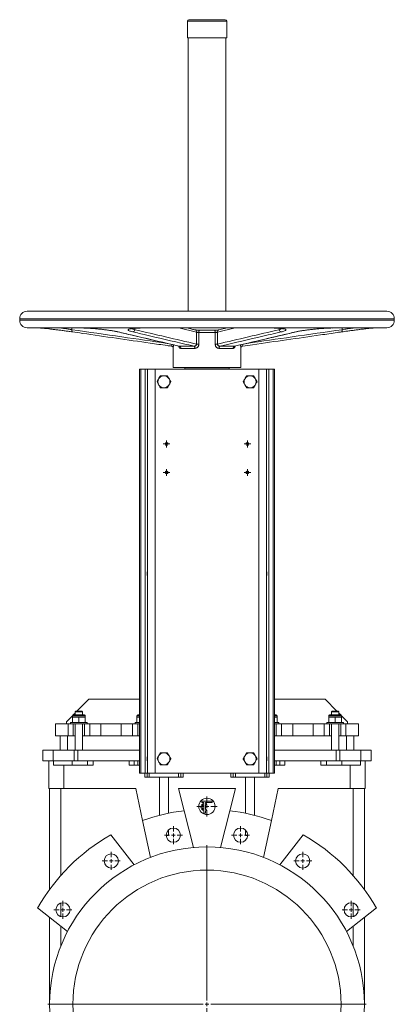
# Model space of a CAD drawing. Header units: millimetres. Extents: x -947 to 584, y -123 to 2117.
# Tile 3 of 4: x -945 to -445, y 803 to 2117. Entities that reach past the tile are written whole.
import ezdxf

# ---------------------------------------------------------------- set-up
doc = ezdxf.new("R2010")
doc.units = ezdxf.units.MM

# ---------------------------------------------------------------- blocks, each defined once
blk = doc.blocks.new('SW_CENTERMARKSYMBOL_0')
at = {"color": 0, "linetype": 'Continuous', "lineweight": 0}
for p, q in [((0, 5), (0, 212.5)), ((-5, 0), (-212.5, 0)), ((0, 0), (-2.5, 0)), ((0, 0), (0, 2.5)), ((0, 0), (0, -2.5)), ((0, 0), (2.5, 0)), ((5, 0), (212.5, 0)), ((0, -5), (0, -212.5))]:
    blk.add_line(p, q, dxfattribs=at)
blk = doc.blocks.new('SW_CENTERMARKSYMBOL_1')
at = {"color": 0, "linetype": 'Continuous', "lineweight": 0}
for p, q in [((-5, 0), (-12, 0)), ((0, 0), (-2.5, 0)), ((0, 5), (0, 12)), ((0, 0), (0, 2.5)), ((0, 0), (0, -2.5)), ((0, 0), (2.5, 0)), ((5, 0), (12, 0)), ((0, -5), (0, -12))]:
    blk.add_line(p, q, dxfattribs=at)
blk = doc.blocks.new('SW_CENTERMARKSYMBOL_2')
at = {"color": 0, "linetype": 'Continuous', "lineweight": 0}
for p, q in [((-5, 0), (-12, 0)), ((0, 0), (-2.5, 0)), ((0, 5), (0, 12)), ((0, 0), (0, 2.5)), ((0, 0), (0, -2.5)), ((0, 0), (2.5, 0)), ((5, 0), (12, 0)), ((0, -5), (0, -12))]:
    blk.add_line(p, q, dxfattribs=at)
blk = doc.blocks.new('SW_CENTERMARKSYMBOL_3')
at = {"color": 0, "linetype": 'Continuous', "lineweight": 0}
for p, q in [((-5, 0), (-12, 0)), ((0, 0), (-2.5, 0)), ((0, 5), (0, 12)), ((0, 0), (0, 2.5)), ((0, 0), (0, -2.5)), ((0, 0), (2.5, 0)), ((5, 0), (12, 0)), ((0, -5), (0, -12))]:
    blk.add_line(p, q, dxfattribs=at)
blk = doc.blocks.new('SW_CENTERMARKSYMBOL_4')
at = {"color": 0, "linetype": 'Continuous', "lineweight": 0}
for p, q in [((-5, 0), (-12, 0)), ((0, 0), (-2.5, 0)), ((0, 5), (0, 12)), ((0, 0), (0, 2.5)), ((0, 0), (0, -2.5)), ((0, 0), (2.5, 0)), ((5, 0), (12, 0)), ((0, -5), (0, -12))]:
    blk.add_line(p, q, dxfattribs=at)
blk = doc.blocks.new('SW_CENTERMARKSYMBOL_5')
at = {"color": 0, "linetype": 'Continuous', "lineweight": 0}
for p, q in [((-5, 0), (-12, 0)), ((0, 0), (-2.5, 0)), ((0, 5), (0, 12)), ((0, 0), (0, 2.5)), ((0, 0), (0, -2.5)), ((0, 0), (2.5, 0)), ((5, 0), (12, 0)), ((0, -5), (0, -12))]:
    blk.add_line(p, q, dxfattribs=at)
blk = doc.blocks.new('SW_CENTERMARKSYMBOL_6')
at = {"color": 0, "linetype": 'Continuous', "lineweight": 0}
for p, q in [((-5, 0), (-12, 0)), ((0, 0), (-2.5, 0)), ((0, 5), (0, 12)), ((0, 0), (0, 2.5)), ((0, 0), (0, -2.5)), ((0, 0), (2.5, 0)), ((5, 0), (12, 0)), ((0, -5), (0, -12))]:
    blk.add_line(p, q, dxfattribs=at)
blk = doc.blocks.new('SW_CENTERMARKSYMBOL_11')
at = {"color": 0, "linetype": 'Continuous', "lineweight": 0}
for p, q in [((0, 5), (0, 13.4)), ((-5, 0), (-13.4, 0)), ((0, 0), (-2.5, 0)), ((0, 0), (0, 2.5)), ((0, 0), (0, -2.5)), ((0, 0), (2.5, 0)), ((5, 0), (13.4, 0)), ((0, -5), (0, -13.4))]:
    blk.add_line(p, q, dxfattribs=at)
blk = doc.blocks.new('SW_CENTERMARKSYMBOL_12')
at = {"color": 0, "linetype": 'Continuous', "lineweight": 0}
for p, q in [((-2.5, 0), (-4.5, 0)), ((0, 0), (-2.5, 0)), ((0, 2.5), (0, 4.5)), ((0, 0), (0, 2.5)), ((0, 0), (0, -2.5)), ((0, 0), (2.5, 0)), ((2.5, 0), (4.5, 0)), ((0, -2.5), (0, -4.5))]:
    blk.add_line(p, q, dxfattribs=at)
blk = doc.blocks.new('SW_CENTERMARKSYMBOL_13')
at = {"color": 0, "linetype": 'Continuous', "lineweight": 0}
for p, q in [((-2.5, 0), (-4.5, 0)), ((0, 0), (-2.5, 0)), ((0, 2.5), (0, 4.5)), ((0, 0), (0, 2.5)), ((0, 0), (0, -2.5)), ((0, 0), (2.5, 0)), ((2.5, 0), (4.5, 0)), ((0, -2.5), (0, -4.5))]:
    blk.add_line(p, q, dxfattribs=at)
blk = doc.blocks.new('SW_CENTERMARKSYMBOL_14')
at = {"color": 0, "linetype": 'Continuous', "lineweight": 0}
for p, q in [((-2.5, 0), (-4.5, 0)), ((0, 0), (-2.5, 0)), ((0, 2.5), (0, 4.5)), ((0, 0), (0, 2.5)), ((0, 0), (0, -2.5)), ((0, 0), (2.5, 0)), ((2.5, 0), (4.5, 0)), ((0, -2.5), (0, -4.5))]:
    blk.add_line(p, q, dxfattribs=at)
blk = doc.blocks.new('SW_CENTERMARKSYMBOL_15')
at = {"color": 0, "linetype": 'Continuous', "lineweight": 0}
for p, q in [((-2.5, 0), (-4.5, 0)), ((0, 0), (-2.5, 0)), ((0, 2.5), (0, 4.5)), ((0, 0), (0, 2.5)), ((0, 0), (0, -2.5)), ((0, 0), (2.5, 0)), ((2.5, 0), (4.5, 0)), ((0, -2.5), (0, -4.5))]:
    blk.add_line(p, q, dxfattribs=at)

msp = doc.modelspace()

# ---------------------------------------------------------------- linework, layer by layer
at = {"color": 7, "linetype": 'Continuous', "lineweight": 15}
for p, q in [((-721.2, 2114.8), (-721.2, 2092.8)), ((-719.2, 2116.8), (-695, 2116.8)), ((-695, 2116.8), (-670.7, 2116.8)), ((-668.7, 2092.8), (-668.7, 2114.8)), ((-721.2, 2092.8), (-695, 2092.8)), ((-720.2, 2092.8), (-720.2, 1727.8)), ((-695, 2092.8), (-668.7, 2092.8)), ((-669.7, 1727.8), (-669.7, 2092.8)), ((-935, 1727.8), (-455, 1727.8)), ((-945, 1717.8), (-945, 1715.8)), ((-445, 1715.8), (-445, 1717.8)), ((-935, 1705.8), (-455, 1705.8)), ((-919.8, 1705.8), (-918.4, 1705.6)), ((-918, 1705.6), (-865.1, 1705.6)), ((-865, 1705.6), (-864.6, 1705.6)), ((-779.8, 1705.6), (-610.2, 1705.6)), ((-779.6, 1705.6), (-610.4, 1705.6)), ((-720.2, 1705.6), (-720.2, 1705.2)), ((-709, 1684.1), (-709, 1700.1)), ((-705.9, 1699.5), (-705.9, 1684.1)), ((-684.1, 1699.5), (-705.9, 1699.5)), ((-684.8, 1702.5), (-705.1, 1702.5)), ((-684.1, 1684.1), (-684.1, 1699.5)), ((-681, 1700.1), (-681, 1684.1)), ((-668.1, 1705.6), (-679.2, 1703)), ((-669.7, 1705.2), (-669.7, 1705.6)), ((-524.9, 1705.6), (-472, 1705.6)), ((-471.6, 1705.6), (-470.2, 1705.8)), ((-731.8, 1681.3), (-712.2, 1681.3)), ((-705.9, 1684.1), (-709, 1684.1)), ((-684.1, 1684.1), (-681, 1684.1)), ((-677.7, 1681.3), (-658.1, 1681.3)), ((-740, 1679), (-740, 1652.8)), ((-711.3, 1678.4), (-729.8, 1678.4)), ((-660.1, 1678.4), (-678.7, 1678.4)), ((-650, 1652.8), (-650, 1679.1)), ((-650, 1679.1), (-650, 1678.9)), ((-785, 1650.8), (-785, 1111.8)), ((-785, 1650.8), (-783.1, 1650.8)), ((-783.1, 1650.8), (-783.1, 1111.8)), ((-783.1, 1650.8), (-777.6, 1650.8)), ((-777.6, 1650.8), (-777.6, 1111.8)), ((-777.6, 1650.8), (-774.3, 1650.8)), ((-774.3, 1650.8), (-774.3, 1111.8)), ((-774.3, 1650.8), (-764.3, 1650.8)), ((-764.3, 1650.8), (-764.3, 1111.8)), ((-764.3, 1650.8), (-625.6, 1650.8)), ((-740, 1652.8), (-650, 1652.8)), ((-724.7, 1652.2), (-724.7, 1650.8)), ((-724.7, 1652.2), (-695, 1652.2)), ((-717, 1652.8), (-717, 1652.2)), ((-695, 1652.2), (-665.2, 1652.2)), ((-673, 1652.2), (-673, 1652.8)), ((-665.2, 1650.8), (-665.2, 1652.2)), ((-625.6, 1650.8), (-625.6, 1111.8)), ((-625.6, 1650.8), (-615.7, 1650.8)), ((-615.7, 1650.8), (-615.7, 1111.8)), ((-615.7, 1650.8), (-612.3, 1650.8)), ((-612.3, 1650.8), (-612.3, 1111.8)), ((-612.3, 1650.8), (-606.9, 1650.8)), ((-606.9, 1650.8), (-606.9, 1111.8)), ((-606.9, 1650.8), (-605, 1650.8)), ((-605, 1650.8), (-605, 1111.8)), ((-759.1, 1638.4), (-759.7, 1637.3)), ((-759.7, 1630.4), (-759.1, 1629.3)), ((-751.8, 1641.8), (-753.1, 1641.8)), ((-745.2, 1637.3), (-745.9, 1638.4)), ((-745.9, 1629.3), (-745.2, 1630.4)), ((-644.1, 1638.4), (-644.7, 1637.3)), ((-644.7, 1630.4), (-644.1, 1629.3)), ((-636.8, 1641.8), (-638.1, 1641.8)), ((-630.2, 1637.3), (-630.9, 1638.4)), ((-630.9, 1629.3), (-630.2, 1630.4)), ((-753.1, 1625.8), (-751.8, 1625.8)), ((-638.1, 1625.8), (-636.8, 1625.8)), ((-852.5, 1210.3), (-868.5, 1194.3)), ((-852.5, 1210.3), (-785, 1210.3)), ((-605, 1210.3), (-537.5, 1210.3)), ((-521.5, 1194.3), (-537.5, 1210.3)), ((-874.5, 1188.3), (-882.5, 1180.3)), ((-874.5, 1188.3), (-874.5, 1186.3)), ((-874.5, 1186.3), (-874.5, 1179.3)), ((-874.5, 1186.3), (-870.2, 1186.3)), ((-871, 1191.8), (-873.5, 1189.3)), ((-873.5, 1189.3), (-866, 1189.3)), ((-870, 1194.3), (-871, 1193.3)), ((-871, 1193.3), (-871, 1189.3)), ((-866, 1193.3), (-871, 1193.3)), ((-870.2, 1186.3), (-866, 1186.3)), ((-870, 1194.3), (-866, 1194.3)), ((-866, 1194.3), (-862, 1194.3)), ((-861, 1193.3), (-866, 1193.3)), ((-866, 1189.3), (-858.5, 1189.3)), ((-866, 1186.3), (-866, 1179.3)), ((-866, 1186.3), (-861.7, 1186.3)), ((-861, 1193.3), (-862, 1194.3)), ((-861.7, 1186.3), (-857.5, 1186.3)), ((-861, 1189.3), (-861, 1193.3)), ((-857.5, 1186.3), (-857.5, 1188.3)), ((-857.5, 1186.3), (-857.5, 1179.3)), ((-788.5, 1188.3), (-788.5, 1186.3)), ((-788.5, 1186.3), (-788.5, 1179.3)), ((-788.5, 1186.3), (-785, 1186.3)), ((-787.5, 1189.3), (-785, 1189.3)), ((-605, 1189.3), (-602.5, 1189.3)), ((-601.5, 1186.3), (-605, 1186.3)), ((-601.5, 1186.3), (-601.5, 1188.3)), ((-601.5, 1186.3), (-601.5, 1179.3)), ((-532.5, 1188.3), (-532.5, 1186.3)), ((-532.5, 1186.3), (-532.5, 1179.3)), ((-528.2, 1186.3), (-532.5, 1186.3)), ((-531.5, 1189.3), (-524, 1189.3)), ((-528, 1194.3), (-529, 1193.3)), ((-529, 1193.3), (-529, 1189.3)), ((-524, 1193.3), (-529, 1193.3)), ((-524, 1186.3), (-528.2, 1186.3)), ((-528, 1194.3), (-524, 1194.3)), ((-524, 1194.3), (-520, 1194.3)), ((-519, 1193.3), (-524, 1193.3)), ((-524, 1189.3), (-516.5, 1189.3)), ((-524, 1186.3), (-524, 1179.3)), ((-519.7, 1186.3), (-524, 1186.3)), ((-519, 1193.3), (-520, 1194.3)), ((-515.5, 1186.3), (-519.7, 1186.3)), ((-519, 1189.3), (-519, 1193.3)), ((-516.5, 1189.3), (-519, 1191.8)), ((-515.5, 1186.3), (-515.5, 1188.3)), ((-507.5, 1180.3), (-515.5, 1188.3)), ((-515.5, 1186.3), (-515.5, 1179.3)), ((-897, 1177.3), (-897, 1161.3)), ((-897, 1177.3), (-880.5, 1177.3)), ((-882.5, 1177.3), (-882.5, 1180.3)), ((-880.5, 1177.3), (-880.5, 1161.3)), ((-880.5, 1177.3), (-873.5, 1177.3)), ((-877, 1179.3), (-877, 1177.3)), ((-877, 1179.3), (-866, 1179.3)), ((-873.5, 1177.3), (-873.5, 1161.3)), ((-873.5, 1177.3), (-858.5, 1177.3)), ((-871, 1177.3), (-871, 1142.3)), ((-866, 1179.3), (-855, 1179.3)), ((-861, 1142.3), (-861, 1177.3)), ((-858.5, 1177.3), (-858.5, 1161.3)), ((-858.5, 1177.3), (-851.5, 1177.3)), ((-855, 1177.3), (-855, 1179.3)), ((-851.5, 1177.3), (-851.5, 1161.3)), ((-851.5, 1177.3), (-836.5, 1177.3)), ((-836.5, 1177.3), (-836.5, 1161.3)), ((-836.5, 1177.3), (-809.5, 1177.3)), ((-809.5, 1177.3), (-809.5, 1161.3)), ((-809.5, 1177.3), (-794.5, 1177.3)), ((-794.5, 1177.3), (-794.5, 1161.3)), ((-794.5, 1177.3), (-787.5, 1177.3)), ((-791, 1179.3), (-791, 1177.3)), ((-791, 1179.3), (-785, 1179.3)), ((-787.5, 1177.3), (-787.5, 1161.3)), ((-787.5, 1177.3), (-785, 1177.3)), ((-599, 1179.3), (-605, 1179.3)), ((-602.5, 1177.3), (-605, 1177.3)), ((-602.5, 1177.3), (-602.5, 1161.3)), ((-602.5, 1177.3), (-595.5, 1177.3)), ((-599, 1177.3), (-599, 1179.3)), ((-595.5, 1177.3), (-595.5, 1161.3)), ((-595.5, 1177.3), (-580.5, 1177.3)), ((-580.5, 1177.3), (-580.5, 1161.3)), ((-580.5, 1177.3), (-553.5, 1177.3)), ((-553.5, 1177.3), (-553.5, 1161.3)), ((-553.5, 1177.3), (-538.5, 1177.3)), ((-538.5, 1177.3), (-538.5, 1161.3)), ((-538.5, 1177.3), (-531.5, 1177.3)), ((-535, 1179.3), (-535, 1177.3)), ((-524, 1179.3), (-535, 1179.3)), ((-531.5, 1177.3), (-531.5, 1161.3)), ((-516.5, 1177.3), (-531.5, 1177.3)), ((-529, 1177.3), (-529, 1142.3)), ((-513, 1179.3), (-524, 1179.3)), ((-519, 1142.3), (-519, 1177.3)), ((-516.5, 1177.3), (-516.5, 1161.3)), ((-516.5, 1177.3), (-509.5, 1177.3)), ((-513, 1177.3), (-513, 1179.3)), ((-509.5, 1177.3), (-509.5, 1161.3)), ((-509.5, 1177.3), (-493, 1177.3)), ((-507.5, 1177.3), (-507.5, 1180.3)), ((-493, 1177.3), (-493, 1161.3)), ((-897, 1161.3), (-880.5, 1161.3)), ((-891, 1161.3), (-891, 1142.3)), ((-881, 1161.3), (-881, 1142.3)), ((-880.5, 1161.3), (-873.5, 1161.3)), ((-873.5, 1161.3), (-871, 1161.3)), ((-861, 1161.3), (-858.5, 1161.3)), ((-858.5, 1161.3), (-851.5, 1161.3)), ((-851.5, 1161.3), (-836.5, 1161.3)), ((-836.5, 1161.3), (-809.5, 1161.3)), ((-809.5, 1161.3), (-794.5, 1161.3)), ((-794.5, 1161.3), (-787.5, 1161.3)), ((-787.5, 1161.3), (-785, 1161.3)), ((-605, 1161.3), (-602.5, 1161.3)), ((-602.5, 1161.3), (-595.5, 1161.3)), ((-595.5, 1161.3), (-580.5, 1161.3)), ((-580.5, 1161.3), (-553.5, 1161.3)), ((-553.5, 1161.3), (-538.5, 1161.3)), ((-538.5, 1161.3), (-531.5, 1161.3)), ((-531.5, 1161.3), (-529, 1161.3)), ((-519, 1161.3), (-516.5, 1161.3)), ((-516.5, 1161.3), (-509.5, 1161.3)), ((-509.5, 1161.3), (-493, 1161.3)), ((-509, 1161.3), (-509, 1142.3)), ((-499, 1161.3), (-499, 1142.3)), ((-914, 1128.3), (-914, 1142.3)), ((-914, 1142.3), (-900.3, 1142.3)), ((-900.3, 1128.3), (-900.3, 1142.3)), ((-900.3, 1142.3), (-872.3, 1142.3)), ((-872.3, 1128.3), (-872.3, 1142.3)), ((-872.3, 1142.3), (-867.5, 1142.3)), ((-867.5, 1128.3), (-867.5, 1142.3)), ((-867.5, 1142.3), (-785, 1142.3)), ((-759.1, 1135.4), (-759.7, 1134.3)), ((-751.8, 1138.8), (-753.1, 1138.8)), ((-745.2, 1134.3), (-745.9, 1135.4)), ((-644.1, 1135.4), (-644.7, 1134.3)), ((-636.8, 1138.8), (-638.1, 1138.8)), ((-630.2, 1134.3), (-630.9, 1135.4)), ((-605, 1142.3), (-522.5, 1142.3)), ((-522.5, 1128.3), (-522.5, 1142.3)), ((-522.5, 1142.3), (-517.6, 1142.3)), ((-517.6, 1128.3), (-517.6, 1142.3)), ((-517.6, 1142.3), (-489.6, 1142.3)), ((-489.6, 1128.3), (-489.6, 1142.3)), ((-489.6, 1142.3), (-476, 1142.3)), ((-476, 1128.3), (-476, 1142.3)), ((-914, 1128.3), (-900.3, 1128.3)), ((-906, 1091.3), (-906, 1128.3)), ((-900.3, 1128.3), (-873.6, 1128.3)), ((-899.9, 1122.3), (-899.9, 1128.3)), ((-875, 1122.3), (-899.9, 1122.3)), ((-886, 1091.3), (-886, 1122.3)), ((-875, 1122.3), (-875, 1128.3)), ((-854.3, 1122.3), (-875, 1122.3)), ((-868.6, 1128.3), (-873.6, 1128.3)), ((-868.6, 1128.3), (-867.5, 1128.3)), ((-867.5, 1128.3), (-785, 1128.3)), ((-854.3, 1122.3), (-854.3, 1128.3)), ((-847, 1122.3), (-854.3, 1122.3)), ((-847, 1122.3), (-847, 1128.3)), ((-799, 1122.3), (-799, 1128.3)), ((-792.1, 1122.3), (-799, 1122.3)), ((-792.1, 1122.3), (-792.1, 1128.3)), ((-787.4, 1122.3), (-792.1, 1122.3)), ((-787.4, 1122.3), (-787.4, 1128.3)), ((-785, 1122.3), (-787.4, 1122.3)), ((-759.7, 1127.4), (-759.1, 1126.3)), ((-753.1, 1122.8), (-751.8, 1122.8)), ((-745.9, 1126.3), (-745.2, 1127.4)), ((-644.7, 1127.4), (-644.1, 1126.3)), ((-638.1, 1122.8), (-636.8, 1122.8)), ((-630.9, 1126.3), (-630.2, 1127.4)), ((-605, 1128.3), (-522.5, 1128.3)), ((-602.6, 1122.3), (-605, 1122.3)), ((-602.6, 1122.3), (-602.6, 1128.3)), ((-597.8, 1122.3), (-602.6, 1122.3)), ((-597.8, 1122.3), (-597.8, 1128.3)), ((-591, 1122.3), (-597.8, 1122.3)), ((-591, 1122.3), (-591, 1128.3)), ((-543, 1122.3), (-543, 1128.3)), ((-535.6, 1122.3), (-543, 1122.3)), ((-535.6, 1122.3), (-535.6, 1128.3)), ((-514.9, 1122.3), (-535.6, 1122.3)), ((-522.5, 1128.3), (-521.4, 1128.3)), ((-516.4, 1128.3), (-521.4, 1128.3)), ((-516.4, 1128.3), (-489.6, 1128.3)), ((-514.9, 1122.3), (-514.9, 1128.3)), ((-490.1, 1122.3), (-514.9, 1122.3)), ((-504, 1091.3), (-504, 1122.3)), ((-490.1, 1122.3), (-490.1, 1128.3)), ((-489.6, 1128.3), (-476, 1128.3)), ((-484, 1091.3), (-484, 1128.3)), ((-785, 1111.8), (-783.1, 1111.8)), ((-783.1, 1111.8), (-777.6, 1111.8)), ((-775, 1106.3), (-778, 1106.3)), ((-777.6, 1111.8), (-774.3, 1111.8)), ((-775, 1106.3), (-775, 1111.8)), ((-772, 1106.3), (-775, 1106.3)), ((-774.3, 1111.8), (-764.3, 1111.8)), ((-772, 1106.3), (-772, 1111.8)), ((-733, 1106.3), (-772, 1106.3)), ((-764.3, 1111.8), (-625.6, 1111.8)), ((-758.5, 1055.4), (-758.5, 1106.3)), ((-746.5, 1058.2), (-746.5, 1106.3)), ((-733, 1106.3), (-733, 1111.8)), ((-730, 1106.3), (-733, 1106.3)), ((-730, 1106.3), (-730, 1111.8)), ((-727, 1106.3), (-730, 1106.3)), ((-660, 1106.3), (-663, 1106.3)), ((-660, 1106.3), (-660, 1111.8)), ((-657, 1106.3), (-660, 1106.3)), ((-657, 1106.3), (-657, 1111.8)), ((-618, 1106.3), (-657, 1106.3)), ((-643.5, 1058.2), (-643.5, 1106.3)), ((-631.5, 1055.4), (-631.5, 1106.3)), ((-625.6, 1111.8), (-615.7, 1111.8)), ((-618, 1106.3), (-618, 1111.8)), ((-615, 1106.3), (-618, 1106.3)), ((-615.7, 1111.8), (-612.3, 1111.8)), ((-615, 1106.3), (-615, 1111.8)), ((-612, 1106.3), (-615, 1106.3)), ((-612.3, 1111.8), (-606.9, 1111.8)), ((-606.9, 1111.8), (-605, 1111.8)), ((-886, 1091.3), (-906, 1091.3)), ((-905, 956.6), (-905, 1091.3)), ((-890, 975.3), (-890, 1091.3)), ((-789.8, 1091.3), (-886, 1091.3)), ((-789.8, 1091.3), (-780.9, 1048.7)), ((-657.1, 1091.3), (-732.9, 1091.3)), ((-725.4, 1061.5), (-732.9, 1091.3)), ((-657.1, 1091.3), (-664.6, 1061.5)), ((-609.1, 1048.7), (-600.1, 1091.3)), ((-504, 1091.3), (-600.1, 1091.3)), ((-484, 1091.3), (-504, 1091.3)), ((-500, 975.3), (-500, 1091.3)), ((-485, 956.6), (-485, 1091.3)), ((-702, 1072.5), (-702, 1074.5)), ((-702, 1074.5), (-688, 1074.5)), ((-699, 1072.5), (-702, 1072.5)), ((-699, 1071.4), (-699, 1072.5)), ((-699, 1063.1), (-699, 1069.8)), ((-697, 1071.4), (-697, 1072.5)), ((-688, 1072.5), (-697, 1072.5)), ((-697, 1063.1), (-697, 1069.8)), ((-695.5, 1070.8), (-696.2, 1069.5)), ((-688, 1074.5), (-688, 1072.5)), ((-713, 1012.5), (-725.4, 1061.5)), ((-699, 1058.5), (-699, 1061.6)), ((-699, 1058.5), (-697, 1058.5)), ((-697, 1058.5), (-697, 1061.6)), ((-695.5, 1062.2), (-696.2, 1063.5)), ((-664.6, 1061.5), (-677, 1012.5)), ((-780.9, 1048.7), (-770.5, 999.3)), ((-619.5, 999.3), (-609.1, 1048.7)), ((-792.1, 989.5), (-823.5, 1029.4)), ((-746.5, 1028.4), (-749.3, 1028.4)), ((-746.5, 1028.4), (-746.5, 1035.7)), ((-643.5, 1028.4), (-643.5, 1035.7)), ((-643.5, 1028.4), (-640.6, 1028.4)), ((-566.5, 1029.4), (-597.9, 989.5)), ((-890, 920.3), (-890, 938.6)), ((-500, 920.3), (-500, 938.6)), ((-921, 931.8), (-881.2, 900.4)), ((-508.8, 900.4), (-468.9, 931.8)), ((-905, 803.3), (-905, 919.2)), ((-890, 881.3), (-890, 907.4)), ((-500, 881.3), (-500, 907.4)), ((-485, 803.3), (-485, 919.2))]:
    msp.add_line(p, q, dxfattribs=at)
at = {"color": 8, "linetype": 'Continuous', "lineweight": 15}
for p, q in [((-721.2, 2114.8), (-695, 2114.8)), ((-695, 2114.8), (-668.7, 2114.8)), ((-945, 1717.8), (-445, 1717.8)), ((-945, 1715.8), (-445, 1715.8)), ((-470.2, 1705.8), (-919.8, 1705.8)), ((-918.4, 1705.6), (-865.4, 1705.6)), ((-875.2, 1705.6), (-875.2, 1703.3)), ((-865.4, 1705.6), (-864.8, 1705.6)), ((-865, 1705.6), (-865.4, 1705.6)), ((-813.9, 1700.4), (-813.5, 1700.4)), ((-791.4, 1705.2), (-791.4, 1703.3)), ((-779.6, 1705.6), (-779.8, 1705.6)), ((-709, 1700.1), (-732.7, 1705.6)), ((-657.3, 1705.6), (-681, 1700.1)), ((-610.4, 1705.6), (-610.2, 1705.6)), ((-598.6, 1703.3), (-598.6, 1705.2)), ((-576.5, 1700.4), (-576.1, 1700.4)), ((-524.6, 1705.6), (-524.9, 1705.6)), ((-524.6, 1705.6), (-471.6, 1705.6)), ((-514.8, 1703.3), (-514.8, 1705.6)), ((-732, 1681.4), (-731.8, 1681.3)), ((-657.9, 1681.4), (-658.1, 1681.3)), ((-866, 1188.3), (-874.5, 1188.3)), ((-857.5, 1188.3), (-866, 1188.3)), ((-785, 1188.3), (-788.5, 1188.3)), ((-601.5, 1188.3), (-605, 1188.3)), ((-524, 1188.3), (-532.5, 1188.3)), ((-515.5, 1188.3), (-524, 1188.3)), ((-778, 1106.3), (-778, 1111.8)), ((-727, 1106.3), (-727, 1111.8)), ((-663, 1106.3), (-663, 1111.8)), ((-612, 1106.3), (-612, 1111.8))]:
    msp.add_line(p, q, dxfattribs=at)
at = {"color": 7, "linetype": 'Continuous', "lineweight": 15, "flags": 128}
for points in [[(-875.2, 1703.3), (-875.2, 1702.7), (-875.3, 1702.2), (-875.2, 1701.7), (-875.2, 1701.2), (-875.1, 1700.9), (-875, 1700.6), (-874.8, 1700.4), (-874.7, 1700.4)], [(-515.3, 1700.4), (-515.2, 1700.4), (-515, 1700.6), (-514.9, 1700.9), (-514.8, 1701.2), (-514.7, 1701.7), (-514.7, 1702.2), (-514.7, 1702.7), (-514.8, 1703.3)], [(-741.8, 1681.1), (-742, 1681.2), (-742.5, 1681.3)]]:
    msp.add_lwpolyline(points, dxfattribs=at)
at = {"color": 8, "linetype": 'Continuous', "lineweight": 15, "flags": 128}
for points in [[(-705.9, 1699.5), (-705.8, 1700.2), (-705.8, 1700.8), (-705.7, 1701.3), (-705.6, 1701.8), (-705.5, 1702.1), (-705.3, 1702.4), (-705.2, 1702.5), (-705.1, 1702.5)], [(-684.1, 1699.5), (-684.1, 1700.2), (-684.2, 1700.8), (-684.3, 1701.3), (-684.4, 1701.8), (-684.5, 1702.1), (-684.6, 1702.4), (-684.8, 1702.5), (-684.8, 1702.5)]]:
    msp.add_lwpolyline(points, dxfattribs=at)
at = {"color": 7, "linetype": 'Continuous', "lineweight": 15}
for centre, radius in [((-749, 1550.8), 2), ((-641, 1550.8), 2), ((-749, 1512.8), 2), ((-641, 1512.8), 2), ((-695, 1067.3), 10.9), ((-739.9, 1028.9), 9.5), ((-650.1, 1028.9), 9.5), ((-695, 803.3), 210), ((-822.8, 994.6), 9.5), ((-567.2, 994.6), 9.5), ((-695, 803.3), 179), ((-887.3, 929.4), 9.5), ((-502.6, 929.4), 9.5)]:
    msp.add_circle(centre, radius, dxfattribs=at)
for centre, radius, start, end in [((-719.2, 2114.8), 2, 90, 180), ((-670.7, 2114.8), 2, 0, 90), ((-935, 1717.8), 10, 90, 180), ((-455, 1717.8), 10, 0, 90), ((-935, 1715.8), 10, 180, 270), ((-455, 1715.8), 10, 270, 0), ((-920.2, 1702.8), 3, 82.1375, 90), ((-918, 1708.6), 3, 262.1375, 270), ((-794.4, 1703.4), 3.03, 277.1954, 359.4374), ((-595.6, 1703.4), 3.03, 180.5626, 262.8046), ((-472, 1708.6), 3, 270, 277.8625), ((-469.8, 1702.8), 3, 90, 97.8625), ((-732.7, 1678.6), 2.85, 355.0535, 72.9576), ((-714.8, 1678.9), 3.53, 351.3026, 43.7742), ((-675.2, 1678.9), 3.53, 136.2258, 188.6974), ((-657.3, 1678.6), 2.85, 107.0424, 184.9465), ((-752.5, 1633.8), 8.03, 154.5671, 205.4329), ((-752.5, 1633.8), 8.03, 94.5671, 145.4329), ((-752.5, 1633.8), 8.03, 214.5671, 265.4329), ((-752.5, 1633.8), 8.03, 34.5671, 85.4329), ((-752.5, 1633.8), 8.03, 274.5671, 325.4329), ((-752.5, 1633.8), 8.03, 334.5671, 25.4329), ((-637.5, 1633.8), 8.03, 154.5671, 205.4329), ((-637.5, 1633.8), 8.03, 94.5671, 145.4329), ((-637.5, 1633.8), 8.03, 214.5671, 265.4329), ((-637.5, 1633.8), 8.03, 34.5671, 85.4329), ((-637.5, 1633.8), 8.03, 274.5671, 325.4329), ((-637.5, 1633.8), 8.03, 334.5671, 25.4329), ((-873.5, 1188.3), 1, 90, 180), ((-858.5, 1188.3), 1, 0, 90), ((-787.5, 1188.3), 1, 90, 180), ((-602.5, 1188.3), 1, 0, 90), ((-531.5, 1188.3), 1, 90, 180), ((-516.5, 1188.3), 1, 0, 90), ((-752.5, 1130.8), 8.03, 154.5671, 205.4329), ((-752.5, 1130.8), 8.03, 94.5671, 145.4329), ((-752.5, 1130.8), 8.03, 34.5671, 85.4329), ((-752.5, 1130.8), 8.03, 334.5671, 25.4329), ((-637.5, 1130.8), 8.03, 154.5671, 205.4329), ((-637.5, 1130.8), 8.03, 94.5671, 145.4329), ((-637.5, 1130.8), 8.03, 34.5671, 85.4329), ((-637.5, 1130.8), 8.03, 334.5671, 25.4329), ((-752.5, 1130.8), 8.03, 214.5671, 265.4329), ((-752.5, 1130.8), 8.03, 274.5671, 325.4329), ((-637.5, 1130.8), 8.03, 214.5671, 265.4329), ((-637.5, 1130.8), 8.03, 274.5671, 325.4329), ((-698, 1066.5), 5, 101.537, 258.463), ((-698, 1066.5), 3.5, 106.6015, 253.3985), ((-698, 1066.5), 5, 60, 78.463), ((-698, 1066.5), 3.5, 60, 73.3985), ((-695, 803.3), 260, 96.7069, 109.2931), ((-698, 1066.5), 3.5, 286.6015, 300), ((-698, 1066.5), 5, 281.537, 300), ((-695, 803.3), 260, 70.7069, 83.2931), ((-695, 803.3), 260, 119.6102, 150.3898), ((-695, 803.3), 260, 29.6102, 60.3898)]:
    msp.add_arc(centre, radius, start, end, dxfattribs=at)
at = {"color": 8, "linetype": 'Continuous', "lineweight": 15}
for centre, radius, start, end in [((-711.6, 1700.5), 2.67, 351.2443, 71.0245), ((-678.4, 1700.5), 2.58, 107.4354, 190.3272)]:
    msp.add_arc(centre, radius, start, end, dxfattribs=at)
at = {"color": 7, "linetype": 'Continuous', "lineweight": 15}
for centre in [(-774.7, 1377.8), (-615.3, 1377.8), (-774.7, 1130.8), (-615.3, 1130.8)]:
    msp.add_ellipse(centre, major_axis=(0, 2.5), ratio=0.069927, dxfattribs=at)
for points, knots in [([(-874.7, 1700.4), (-876.5, 1700.6), (-880.1, 1701.1), (-885.7, 1701.9), (-891.3, 1702.6), (-896.7, 1703.3), (-901.8, 1703.9), (-906.4, 1704.4), (-910.3, 1704.9), (-913.5, 1705.2), (-916, 1705.5), (-916.8, 1705.5), (-917.2, 1705.6)], [0, 0, 0, 0, 0.100813, 0.201625, 0.302485, 0.403342, 0.503933, 0.60452, 0.704443, 0.804363, 0.903591, 1, 1, 1, 1]), ([(-742.5, 1681.3), (-744.4, 1681.6), (-753.8, 1682.9), (-793.4, 1688.6), (-835.5, 1694.7), (-870.2, 1699.7), (-874.7, 1700.4)], [0, 0, 0, 0, 0.042773, 0.213864, 0.898229, 1, 1, 1, 1]), ([(-864.8, 1705.6), (-863.7, 1705.6), (-861.4, 1705.6), (-857, 1705.4), (-852, 1705.1), (-846.7, 1704.8), (-841.1, 1704.3), (-835.6, 1703.8), (-830.2, 1703.1), (-825, 1702.4), (-820.8, 1701.8), (-818.7, 1701.4), (-817.9, 1701.3)], [0, 0, 0, 0, 0.090548, 0.19583, 0.30107, 0.406312, 0.511796, 0.617284, 0.723405, 0.829529, 0.936403, 1, 1, 1, 1]), ([(-818.1, 1701.3), (-817.6, 1701.2), (-816.4, 1700.9), (-815, 1700.7), (-814.2, 1700.5), (-813.9, 1700.4)], [0, 0, 0, 0, 0.315875, 0.804768, 1, 1, 1, 1]), ([(-813.9, 1700.4), (-807.6, 1698.9), (-786.3, 1693.9), (-759, 1687.5), (-738.1, 1682.7), (-732, 1681.4)], [0, 0, 0, 0, 0.232136, 0.77933, 1, 1, 1, 1]), ([(-813.5, 1700.4), (-812.3, 1700.1), (-806.5, 1698.7), (-782, 1693), (-756, 1686.9), (-734.6, 1682), (-731.8, 1681.3)], [0, 0, 0, 0, 0.042773, 0.213864, 0.898229, 1, 1, 1, 1]), ([(-794, 1700.4), (-795, 1700.6), (-797.1, 1701.1), (-799.1, 1701.9), (-800.2, 1702.6), (-800.4, 1703.3), (-799.6, 1703.9), (-797.9, 1704.4), (-795.3, 1704.9), (-791.9, 1705.2), (-787.8, 1705.5), (-783.7, 1705.6), (-780.9, 1705.6), (-779.8, 1705.6)], [0, 0, 0, 0, 0.094301, 0.188602, 0.282946, 0.377289, 0.471382, 0.565472, 0.65894, 0.752406, 0.845225, 0.938042, 1, 1, 1, 1]), ([(-798, 1704.2), (-798, 1704.2), (-798, 1704.1), (-797.8, 1704.2), (-797.4, 1704.4), (-796.6, 1704.5), (-795.5, 1704.7), (-794.1, 1704.9), (-792.4, 1705.1), (-790.3, 1705.3), (-788.1, 1705.4), (-786.4, 1705.5), (-785.5, 1705.5), (-785.5, 1705.5)], [0, 0, 0, 0, 0.0218364, 0.0975456, 0.18504, 0.281283, 0.3890308, 0.5048406, 0.6257408, 0.7492205, 0.8732337, 0.9962889, 1, 1, 1, 1]), ([(-712.2, 1681.3), (-713.4, 1681.6), (-719.3, 1682.9), (-743.8, 1688.6), (-769.8, 1694.7), (-791.2, 1699.7), (-794, 1700.4)], [0, 0, 0, 0, 0.042773, 0.213864, 0.898229, 1, 1, 1, 1]), ([(-791.4, 1703.3), (-777.6, 1700.1), (-750.2, 1693.7), (-722.7, 1687.3), (-709, 1684.1)], [0, 0, 0, 0, 0.5, 1, 1, 1, 1]), ([(-785.5, 1705.5), (-784.6, 1705.5), (-782.9, 1705.6), (-780.9, 1705.6), (-779.8, 1705.6), (-779.6, 1705.6)], [0, 0, 0, 0, 0.449593, 0.921746, 1, 1, 1, 1]), ([(-710.8, 1703), (-712.2, 1703.3), (-715.9, 1704.2), (-719.6, 1705), (-721.9, 1705.6)], [0, 0, 0, 0, 0.382365, 1, 1, 1, 1]), ([(-707.7, 1702.6), (-708, 1702.6), (-708.7, 1702.7), (-709.6, 1702.8), (-710.4, 1702.9), (-710.7, 1703), (-710.7, 1703)], [0, 0, 0, 0, 0.217475, 0.539113, 0.851947, 1, 1, 1, 1]), ([(-705.9, 1699.5), (-706, 1699.5), (-706.5, 1699.5), (-707.4, 1699.6), (-708.3, 1699.8), (-708.8, 1700), (-709, 1700.1)], [0, 0, 0, 0, 0.141811, 0.423813, 0.710635, 1, 1, 1, 1]), ([(-705.1, 1702.5), (-705.5, 1702.5), (-706.2, 1702.5), (-707.1, 1702.6), (-707.6, 1702.6), (-707.7, 1702.6)], [0, 0, 0, 0, 0.36738, 0.845019, 1, 1, 1, 1]), ([(-683.2, 1702.6), (-683.4, 1702.6), (-684, 1702.5), (-684.5, 1702.5), (-684.8, 1702.5)], [0, 0, 0, 0, 0.38256, 1, 1, 1, 1]), ([(-684.1, 1699.5), (-683.8, 1699.5), (-683.1, 1699.6), (-682.1, 1699.7), (-681.4, 1699.9), (-681.1, 1700), (-681, 1700.1)], [0, 0, 0, 0, 0.277721, 0.557369, 0.841441, 1, 1, 1, 1]), ([(-679.2, 1703), (-679.3, 1703), (-679.6, 1702.9), (-680.4, 1702.8), (-681.4, 1702.7), (-682.4, 1702.6), (-683, 1702.6), (-683.2, 1702.6)], [0, 0, 0, 0, 0.151688, 0.37484, 0.615799, 0.869976, 1, 1, 1, 1]), ([(-681, 1684.1), (-667.2, 1687.3), (-639.8, 1693.7), (-612.3, 1700.1), (-598.6, 1703.3)], [0, 0, 0, 0, 0.499999, 1, 1, 1, 1]), ([(-596, 1700.4), (-597.1, 1700.1), (-603, 1698.7), (-627.4, 1693), (-653.5, 1686.9), (-674.9, 1682), (-677.7, 1681.3)], [0, 0, 0, 0, 0.0427728, 0.2138639, 0.8982289, 1, 1, 1, 1]), ([(-658.1, 1681.3), (-657, 1681.6), (-651.2, 1682.9), (-626.7, 1688.6), (-600.7, 1694.7), (-579.3, 1699.7), (-576.5, 1700.4)], [0, 0, 0, 0, 0.042773, 0.213864, 0.898229, 1, 1, 1, 1]), ([(-657.9, 1681.3), (-656.9, 1681.6), (-650.4, 1683), (-632.8, 1687.1), (-606.6, 1693.3), (-585.8, 1698.1), (-576.1, 1700.4)], [0, 0, 0, 0, 0.037791, 0.236268, 0.64562, 1, 1, 1, 1]), ([(-515.3, 1700.4), (-517.2, 1700.1), (-526.6, 1698.7), (-566.2, 1693), (-608.4, 1686.9), (-643, 1682), (-647.5, 1681.3)], [0, 0, 0, 0, 0.042773, 0.213864, 0.898229, 1, 1, 1, 1]), ([(-610.4, 1705.6), (-610.1, 1705.6), (-609.3, 1705.6), (-608.5, 1705.6), (-608, 1705.6)], [0, 0, 0, 0, 0.3823309, 1, 1, 1, 1]), ([(-610.2, 1705.6), (-608.5, 1705.6), (-605.2, 1705.6), (-600.7, 1705.4), (-596.9, 1705.1), (-593.8, 1704.8), (-591.5, 1704.3), (-590, 1703.8), (-589.5, 1703.1), (-589.9, 1702.4), (-591.3, 1701.7), (-593.3, 1701), (-595.2, 1700.5), (-596, 1700.4)], [0, 0, 0, 0, 0.092344, 0.184689, 0.276997, 0.369306, 0.461829, 0.554354, 0.647435, 0.740518, 0.834259, 0.928001, 1, 1, 1, 1]), ([(-608, 1705.6), (-607.6, 1705.6), (-606.1, 1705.5), (-603.9, 1705.5), (-601.5, 1705.4), (-599.2, 1705.2), (-597.2, 1705.1), (-595.5, 1704.9), (-594.1, 1704.7), (-593.1, 1704.5), (-592.4, 1704.3), (-592, 1704.2), (-592, 1704.2), (-592, 1704.2)], [0, 0, 0, 0, 0.054261, 0.162753, 0.270871, 0.377207, 0.483489, 0.589748, 0.69468, 0.786399, 0.870382, 0.944571, 1, 1, 1, 1]), ([(-576.1, 1700.4), (-575.9, 1700.4), (-575.3, 1700.6), (-573.8, 1700.9), (-572.4, 1701.2), (-571.7, 1701.3)], [0, 0, 0, 0, 0.1016688, 0.5613184, 1, 1, 1, 1]), ([(-571.9, 1701.3), (-570.8, 1701.5), (-568.3, 1701.9), (-563.7, 1702.6), (-558.4, 1703.3), (-552.8, 1703.9), (-547.2, 1704.4), (-541.6, 1704.9), (-536.4, 1705.2), (-531.6, 1705.5), (-528.9, 1705.5), (-527.6, 1705.6)], [0, 0, 0, 0, 0.090722, 0.206565, 0.322405, 0.437938, 0.553468, 0.668235, 0.782999, 0.896968, 1, 1, 1, 1]), ([(-527.8, 1705.5), (-527.1, 1705.6), (-526.1, 1705.6), (-525.2, 1705.6), (-525, 1705.6)], [0, 0, 0, 0, 0.677439, 1, 1, 1, 1]), ([(-472.7, 1705.6), (-472.8, 1705.6), (-473.2, 1705.5), (-474.7, 1705.4), (-477.3, 1705.1), (-480.8, 1704.8), (-484.9, 1704.3), (-489.5, 1703.8), (-494.6, 1703.1), (-500.1, 1702.4), (-505.6, 1701.7), (-510.8, 1701), (-513.9, 1700.5), (-515.3, 1700.4)], [0, 0, 0, 0, 0.047152, 0.144094, 0.240998, 0.337904, 0.435033, 0.532165, 0.629881, 0.727599, 0.826007, 0.924416, 1, 1, 1, 1]), ([(-732.1, 1681.3), (-732, 1681.3), (-732, 1681.3), (-732, 1681.3), (-732, 1681.3)], [0, 0, 0, 0, 0.338581, 1, 1, 1, 1]), ([(-709, 1684.1), (-709, 1683.9), (-709, 1683.6), (-709.2, 1683), (-709.6, 1682.3), (-710.4, 1681.7), (-711.3, 1681.4), (-711.9, 1681.3), (-712.2, 1681.3)], [0, 0, 0, 0, 0.164974, 0.19528, 0.389627, 0.591882, 0.811842, 1, 1, 1, 1]), ([(-711.3, 1678.4), (-711, 1678.4), (-710.6, 1678.4), (-709.9, 1678.5), (-709.6, 1678.7), (-708.9, 1678.9), (-708.6, 1679.1), (-708, 1679.5), (-707.7, 1679.8), (-707.3, 1680.2), (-707.2, 1680.3), (-707, 1680.6), (-706.9, 1680.8), (-706.6, 1681.3), (-706.4, 1681.6), (-706.2, 1682.1), (-706.1, 1682.3), (-706, 1682.7), (-706, 1682.8), (-705.9, 1683.4), (-705.9, 1683.8), (-705.9, 1684.1)], [0, 0, 0, 0, 0.125, 0.125, 0.25, 0.25, 0.375, 0.375, 0.5, 0.5, 0.5625, 0.5625, 0.625, 0.625, 0.75, 0.75, 0.8125, 0.8125, 0.875, 0.875, 1, 1, 1, 1]), ([(-684.1, 1684.1), (-684.1, 1683.8), (-684.1, 1683.4), (-683.9, 1682.6), (-683.8, 1682.3), (-683.6, 1681.6), (-683.4, 1681.2), (-683, 1680.6), (-682.8, 1680.3), (-682.3, 1679.8), (-682, 1679.5), (-681.4, 1679.1), (-681.1, 1678.9), (-680.6, 1678.7), (-680.4, 1678.7), (-680.1, 1678.5), (-679.9, 1678.5), (-679.4, 1678.4), (-679, 1678.4), (-678.7, 1678.4)], [0, 0, 0, 0, 0.125, 0.125, 0.25, 0.25, 0.375, 0.375, 0.5, 0.5, 0.625, 0.625, 0.75, 0.75, 0.8125, 0.8125, 0.875, 0.875, 1, 1, 1, 1]), ([(-681, 1684.1), (-681, 1684), (-681, 1683.7), (-680.9, 1683.2), (-680.6, 1682.6), (-679.9, 1681.9), (-678.9, 1681.4), (-678.1, 1681.3), (-677.7, 1681.3)], [0, 0, 0, 0, 0.106537, 0.144493, 0.308961, 0.527926, 0.761417, 1, 1, 1, 1]), ([(-658, 1681.3), (-658, 1681.3), (-658, 1681.3), (-657.9, 1681.3), (-657.9, 1681.3)], [0, 0, 0, 0, 0.612231, 1, 1, 1, 1]), ([(-650, 1678.8), (-650, 1678.8), (-650, 1678.8), (-650, 1679), (-649.9, 1679.4), (-649.6, 1680), (-649.1, 1680.6), (-648.4, 1681.1), (-647.8, 1681.3), (-647.5, 1681.3), (-647.5, 1681.3)], [0, 0, 0, 0, 0.095525, 0.180756, 0.273943, 0.441419, 0.603064, 0.787658, 0.984965, 1, 1, 1, 1]), ([(-741.8, 1681.1), (-741.8, 1681.1), (-741.4, 1681), (-741, 1680.7), (-740.5, 1680.2), (-740.2, 1679.7), (-740.1, 1679.2), (-740, 1679), (-740, 1678.9), (-740, 1678.8)], [0, 0, 0, 0, 0.049287, 0.27682, 0.473326, 0.644365, 0.789141, 0.900679, 1, 1, 1, 1]), ([(-759.7, 1637.3), (-759.9, 1637), (-760.6, 1635.8), (-761.2, 1634.7), (-761.7, 1633.8)], [0, 0, 0, 0, 0.241232, 1, 1, 1, 1]), ([(-761.7, 1633.8), (-761.4, 1633.3), (-761.1, 1632.7), (-760.4, 1631.5), (-760.1, 1631), (-759.7, 1630.4)], [0, 0, 0, 0, 0.5, 0.5, 1, 1, 1, 1]), ([(-757.1, 1641.8), (-757.3, 1641.6), (-757.9, 1640.4), (-758.6, 1639.3), (-759.1, 1638.4)], [0, 0, 0, 0, 0.221716, 1, 1, 1, 1]), ([(-759.1, 1629.3), (-758.9, 1629), (-758.3, 1627.8), (-757.6, 1626.7), (-757.1, 1625.8)], [0, 0, 0, 0, 0.241231, 1, 1, 1, 1]), ([(-753.1, 1641.8), (-753.7, 1641.8), (-755.1, 1641.8), (-756.4, 1641.8), (-757.1, 1641.8)], [0, 0, 0, 0, 0.440376, 1, 1, 1, 1]), ([(-747.9, 1641.8), (-748.4, 1641.8), (-749.7, 1641.8), (-751.1, 1641.8), (-751.8, 1641.8)], [0, 0, 0, 0, 0.410469, 1, 1, 1, 1]), ([(-745.9, 1638.4), (-746, 1638.7), (-746.7, 1639.8), (-747.4, 1641), (-747.9, 1641.8)], [0, 0, 0, 0, 0.241235, 1, 1, 1, 1]), ([(-747.9, 1625.8), (-747.7, 1626.1), (-747.1, 1627.2), (-746.4, 1628.4), (-745.9, 1629.3)], [0, 0, 0, 0, 0.221726, 1, 1, 1, 1]), ([(-743.2, 1633.8), (-743.4, 1634.1), (-744, 1635.2), (-744.7, 1636.4), (-745.2, 1637.3)], [0, 0, 0, 0, 0.221713, 1, 1, 1, 1]), ([(-745.2, 1630.4), (-744.9, 1631), (-744.6, 1631.5), (-743.9, 1632.7), (-743.6, 1633.3), (-743.2, 1633.8)], [0, 0, 0, 0, 0.5, 0.5, 1, 1, 1, 1]), ([(-644.7, 1637.3), (-644.9, 1637), (-645.6, 1635.8), (-646.2, 1634.7), (-646.7, 1633.8)], [0, 0, 0, 0, 0.241232, 1, 1, 1, 1]), ([(-646.7, 1633.8), (-646.4, 1633.3), (-646.1, 1632.7), (-645.4, 1631.5), (-645.1, 1631), (-644.7, 1630.4)], [0, 0, 0, 0, 0.5, 0.5, 1, 1, 1, 1]), ([(-642.1, 1641.8), (-642.3, 1641.6), (-642.9, 1640.4), (-643.6, 1639.3), (-644.1, 1638.4)], [0, 0, 0, 0, 0.221716, 1, 1, 1, 1]), ([(-644.1, 1629.3), (-643.9, 1629), (-643.3, 1627.8), (-642.6, 1626.7), (-642.1, 1625.8)], [0, 0, 0, 0, 0.241232, 1, 1, 1, 1]), ([(-638.1, 1641.8), (-638.7, 1641.8), (-640.1, 1641.8), (-641.4, 1641.8), (-642.1, 1641.8)], [0, 0, 0, 0, 0.440376, 1, 1, 1, 1]), ([(-632.9, 1641.8), (-633.4, 1641.8), (-634.7, 1641.8), (-636.1, 1641.8), (-636.8, 1641.8)], [0, 0, 0, 0, 0.41047, 1, 1, 1, 1]), ([(-630.9, 1638.4), (-631, 1638.7), (-631.7, 1639.8), (-632.4, 1641), (-632.9, 1641.8)], [0, 0, 0, 0, 0.241234, 1, 1, 1, 1]), ([(-632.9, 1625.8), (-632.7, 1626.1), (-632.1, 1627.2), (-631.4, 1628.4), (-630.9, 1629.3)], [0, 0, 0, 0, 0.221726, 1, 1, 1, 1]), ([(-628.2, 1633.8), (-628.4, 1634.1), (-629, 1635.2), (-629.7, 1636.4), (-630.2, 1637.3)], [0, 0, 0, 0, 0.221713, 1, 1, 1, 1]), ([(-630.2, 1630.4), (-629.9, 1631), (-629.6, 1631.5), (-628.9, 1632.7), (-628.6, 1633.3), (-628.2, 1633.8)], [0, 0, 0, 0, 0.5, 0.5, 1, 1, 1, 1]), ([(-757.1, 1625.8), (-756.6, 1625.8), (-755.3, 1625.8), (-753.9, 1625.8), (-753.1, 1625.8)], [0, 0, 0, 0, 0.41047, 1, 1, 1, 1]), ([(-751.8, 1625.8), (-751.3, 1625.8), (-749.9, 1625.8), (-748.6, 1625.8), (-747.9, 1625.8)], [0, 0, 0, 0, 0.440376, 1, 1, 1, 1]), ([(-642.1, 1625.8), (-641.6, 1625.8), (-640.3, 1625.8), (-638.9, 1625.8), (-638.1, 1625.8)], [0, 0, 0, 0, 0.410469, 1, 1, 1, 1]), ([(-636.8, 1625.8), (-636.3, 1625.8), (-634.9, 1625.8), (-633.6, 1625.8), (-632.9, 1625.8)], [0, 0, 0, 0, 0.440376, 1, 1, 1, 1]), ([(-759.7, 1134.3), (-759.9, 1134), (-760.6, 1132.8), (-761.2, 1131.7), (-761.7, 1130.8)], [0, 0, 0, 0, 0.241232, 1, 1, 1, 1]), ([(-761.7, 1130.8), (-761.4, 1130.3), (-761.1, 1129.7), (-760.4, 1128.5), (-760.1, 1128), (-759.7, 1127.4)], [0, 0, 0, 0, 0.5, 0.5, 1, 1, 1, 1]), ([(-757.1, 1138.8), (-757.3, 1138.6), (-757.9, 1137.4), (-758.6, 1136.3), (-759.1, 1135.4)], [0, 0, 0, 0, 0.22172, 1, 1, 1, 1]), ([(-753.1, 1138.8), (-753.7, 1138.8), (-755.1, 1138.8), (-756.4, 1138.8), (-757.1, 1138.8)], [0, 0, 0, 0, 0.440376, 1, 1, 1, 1]), ([(-747.9, 1138.8), (-748.4, 1138.8), (-749.7, 1138.8), (-751.1, 1138.8), (-751.8, 1138.8)], [0, 0, 0, 0, 0.410469, 1, 1, 1, 1]), ([(-745.9, 1135.4), (-746, 1135.7), (-746.7, 1136.8), (-747.4, 1138), (-747.9, 1138.8)], [0, 0, 0, 0, 0.241232, 1, 1, 1, 1]), ([(-743.2, 1130.8), (-743.4, 1131.1), (-744, 1132.2), (-744.7, 1133.4), (-745.2, 1134.3)], [0, 0, 0, 0, 0.22172, 1, 1, 1, 1]), ([(-745.2, 1127.4), (-745.1, 1127.7), (-744.4, 1128.8), (-743.7, 1130), (-743.2, 1130.8)], [0, 0, 0, 0, 0.241233, 1, 1, 1, 1]), ([(-644.7, 1134.3), (-644.9, 1134), (-645.6, 1132.8), (-646.2, 1131.7), (-646.7, 1130.8)], [0, 0, 0, 0, 0.241232, 1, 1, 1, 1]), ([(-646.7, 1130.8), (-646.6, 1130.6), (-645.9, 1129.4), (-645.3, 1128.3), (-644.7, 1127.4)], [0, 0, 0, 0, 0.221715, 1, 1, 1, 1]), ([(-642.1, 1138.8), (-642.3, 1138.6), (-642.9, 1137.4), (-643.6, 1136.3), (-644.1, 1135.4)], [0, 0, 0, 0, 0.22172, 1, 1, 1, 1]), ([(-638.1, 1138.8), (-638.7, 1138.8), (-640.1, 1138.8), (-641.4, 1138.8), (-642.1, 1138.8)], [0, 0, 0, 0, 0.440376, 1, 1, 1, 1]), ([(-632.9, 1138.8), (-633.4, 1138.8), (-634.7, 1138.8), (-636.1, 1138.8), (-636.8, 1138.8)], [0, 0, 0, 0, 0.41047, 1, 1, 1, 1]), ([(-630.9, 1135.4), (-631, 1135.7), (-631.7, 1136.8), (-632.4, 1138), (-632.9, 1138.8)], [0, 0, 0, 0, 0.241231, 1, 1, 1, 1]), ([(-628.2, 1130.8), (-628.4, 1131.1), (-629, 1132.2), (-629.7, 1133.4), (-630.2, 1134.3)], [0, 0, 0, 0, 0.221719, 1, 1, 1, 1]), ([(-630.2, 1127.4), (-629.9, 1128), (-629.6, 1128.5), (-628.9, 1129.7), (-628.6, 1130.3), (-628.2, 1130.8)], [0, 0, 0, 0, 0.5, 0.5, 1, 1, 1, 1]), ([(-759.1, 1126.3), (-758.9, 1126), (-758.3, 1124.8), (-757.6, 1123.7), (-757.1, 1122.8)], [0, 0, 0, 0, 0.241231, 1, 1, 1, 1]), ([(-757.1, 1122.8), (-756.6, 1122.8), (-755.3, 1122.8), (-753.9, 1122.8), (-753.1, 1122.8)], [0, 0, 0, 0, 0.41047, 1, 1, 1, 1]), ([(-751.8, 1122.8), (-751.3, 1122.8), (-749.9, 1122.8), (-748.6, 1122.8), (-747.9, 1122.8)], [0, 0, 0, 0, 0.440376, 1, 1, 1, 1]), ([(-747.9, 1122.8), (-747.7, 1123.1), (-747.1, 1124.2), (-746.4, 1125.4), (-745.9, 1126.3)], [0, 0, 0, 0, 0.22172, 1, 1, 1, 1]), ([(-644.1, 1126.3), (-643.9, 1126), (-643.3, 1124.8), (-642.6, 1123.7), (-642.1, 1122.8)], [0, 0, 0, 0, 0.241232, 1, 1, 1, 1]), ([(-642.1, 1122.8), (-641.6, 1122.8), (-640.3, 1122.8), (-638.9, 1122.8), (-638.1, 1122.8)], [0, 0, 0, 0, 0.410469, 1, 1, 1, 1]), ([(-636.8, 1122.8), (-636.3, 1122.8), (-634.9, 1122.8), (-633.6, 1122.8), (-632.9, 1122.8)], [0, 0, 0, 0, 0.440376, 1, 1, 1, 1]), ([(-632.9, 1122.8), (-632.7, 1123.1), (-632.1, 1124.2), (-631.4, 1125.4), (-630.9, 1126.3)], [0, 0, 0, 0, 0.22172, 1, 1, 1, 1])]:
    msp.add_open_spline(points, degree=3, knots=knots, dxfattribs=at)
at = {"color": 8, "linetype": 'Continuous', "lineweight": 15}
for points, knots in [([(-890.2, 1705.6), (-888.6, 1705.3), (-885.2, 1704.9), (-880.1, 1704.1), (-876.8, 1703.6), (-875.2, 1703.3)], [0, 0, 0, 0, 0.3294974, 0.6599825, 1, 1, 1, 1]), ([(-875.2, 1703.3), (-853, 1700.1), (-810.6, 1694), (-768.2, 1687.9), (-748, 1685)], [0, 0, 0, 0, 0.523787, 1, 1, 1, 1]), ([(-817.9, 1701.3), (-817.3, 1701.1), (-815.6, 1700.9), (-814.3, 1700.5), (-813.5, 1700.4)], [0, 0, 0, 0, 0.345217, 1, 1, 1, 1]), ([(-795.5, 1704.7), (-795.1, 1704.5), (-794.1, 1704.1), (-792.3, 1703.6), (-791.4, 1703.3)], [0, 0, 0, 0, 0.446918, 1, 1, 1, 1]), ([(-642, 1685), (-621.8, 1687.9), (-579.4, 1694), (-537, 1700.1), (-514.8, 1703.3)], [0, 0, 0, 0, 0.47617, 1, 1, 1, 1]), ([(-598.6, 1703.3), (-597.9, 1703.5), (-596.3, 1704), (-594.9, 1704.4), (-594.5, 1704.7), (-594.4, 1704.7)], [0, 0, 0, 0, 0.418093, 0.954693, 1, 1, 1, 1]), ([(-576.5, 1700.4), (-575.4, 1700.6), (-574, 1700.9), (-572.2, 1701.2), (-571.9, 1701.3)], [0, 0, 0, 0, 0.82204, 1, 1, 1, 1]), ([(-527.6, 1705.6), (-527.4, 1705.6), (-526.3, 1705.6), (-525.4, 1705.6), (-524.6, 1705.6)], [0, 0, 0, 0, 0.125674, 1, 1, 1, 1]), ([(-514.8, 1703.3), (-513.5, 1703.5), (-510.7, 1704), (-506, 1704.7), (-502.2, 1705.2), (-500.1, 1705.5), (-499.7, 1705.6)], [0, 0, 0, 0, 0.2554524, 0.5879751, 0.92049, 1, 1, 1, 1]), ([(-741.9, 1683.6), (-741.9, 1683.5), (-741.9, 1683.4), (-741.9, 1683), (-742, 1682.3), (-742.1, 1681.7), (-742.3, 1681.4), (-742.4, 1681.3), (-742.5, 1681.3)], [0, 0, 0, 0, 0.061734, 0.095787, 0.314162, 0.541423, 0.788578, 1, 1, 1, 1]), ([(-740, 1679), (-740, 1679.1), (-740, 1679.5), (-739.9, 1680.6), (-739.9, 1682), (-739.9, 1682.9), (-739.9, 1683.2)], [0, 0, 0, 0, 0.145547, 0.489207, 0.836826, 1, 1, 1, 1]), ([(-732.8, 1681.5), (-732.8, 1681.4), (-732.7, 1680.7), (-732.1, 1679.7), (-731.1, 1678.6), (-730.2, 1678.4), (-729.8, 1678.4)], [0, 0, 0, 0, 0.039016, 0.360139, 0.682424, 1, 1, 1, 1]), ([(-660.1, 1678.4), (-659.8, 1678.4), (-659.1, 1678.5), (-658.2, 1679.3), (-657.5, 1680.4), (-657.3, 1681.2), (-657.2, 1681.5)], [0, 0, 0, 0, 0.251301, 0.5528, 0.844838, 1, 1, 1, 1]), ([(-650.1, 1683.1), (-650.1, 1683.1), (-650.1, 1682.5), (-650.1, 1681.2), (-650, 1679.8), (-650, 1679.3), (-650, 1679.1)], [0, 0, 0, 0, 0.001724, 0.36762, 0.748293, 1, 1, 1, 1]), ([(-647.5, 1681.3), (-647.5, 1681.3), (-647.7, 1681.4), (-647.9, 1681.9), (-648.1, 1682.6), (-648.1, 1683.2), (-648.1, 1683.6), (-648.1, 1683.6)], [0, 0, 0, 0, 0.268733, 0.531729, 0.778365, 0.963617, 1, 1, 1, 1])]:
    msp.add_open_spline(points, degree=3, knots=knots, dxfattribs=at)

# ---------------------------------------------------------------- block references
at = {"color": 7, "linetype": 'Continuous', "lineweight": 0}
for name, p in [('SW_CENTERMARKSYMBOL_12', (-749, 1550.8)), ('SW_CENTERMARKSYMBOL_15', (-641, 1550.8)), ('SW_CENTERMARKSYMBOL_13', (-749, 1512.8)), ('SW_CENTERMARKSYMBOL_14', (-641, 1512.8)), ('SW_CENTERMARKSYMBOL_11', (-695, 1067.3)), ('SW_CENTERMARKSYMBOL_1', (-739.9, 1028.9)), ('SW_CENTERMARKSYMBOL_6', (-650.1, 1028.9)), ('SW_CENTERMARKSYMBOL_0', (-695, 803.3)), ('SW_CENTERMARKSYMBOL_2', (-822.8, 994.6)), ('SW_CENTERMARKSYMBOL_5', (-567.2, 994.6)), ('SW_CENTERMARKSYMBOL_3', (-887.3, 929.4)), ('SW_CENTERMARKSYMBOL_4', (-502.6, 929.4))]:
    msp.add_blockref(name, p, dxfattribs=at)

doc.saveas('drawing.dxf')
